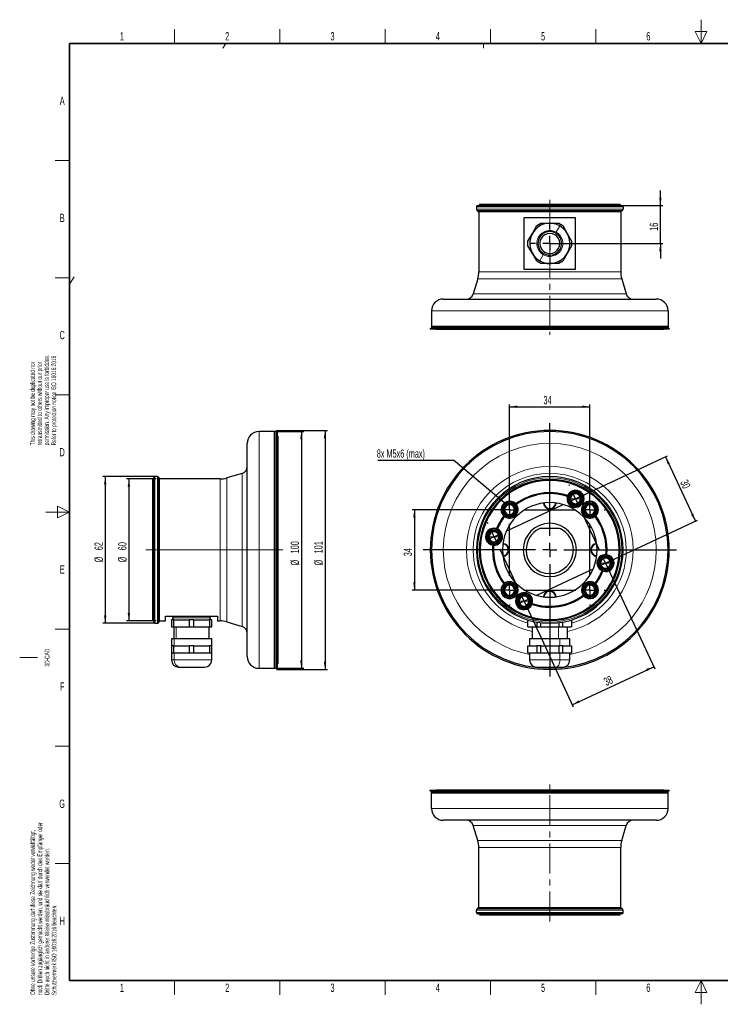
# Model space of a CAD drawing. Header units: millimetres. Extents: x 16 to 581, y 2 to 418.
# Tile 1 of 5: x 16 to 312, y 2 to 418. Entities that reach past the tile are written whole.
import ezdxf

# ---------------------------------------------------------------- set-up
doc = ezdxf.new("R2010")
doc.units = ezdxf.units.MM
doc.linetypes.add('CENTERX2', pattern=[20.32, 12.7, -2.54, 2.54, -2.54])
doc.layers.add('SLD-0', color=7, linetype='Continuous')
doc.styles.add('SLDTEXTSTYLE0', font='TXT', dxfattribs={"width": 0.605})
doc.dimstyles.new('SLDDIMSTYLE0', dxfattribs={"dimtxt": 3.5, "dimasz": 3.302, "dimexe": 0, "dimexo": 0.0625, "dimgap": 0.875, "dimtad": 1, "dimrnd": 1e-09, "dimzin": 12, "dimdsep": 46, "dimtxsty": 'SLDTEXTSTYLE0', "dimsah": 1, "dimcen": 0.09, "dimadec": 0, "dimazin": 3, "dimtfac": 1, "dimtofl": 0, "dimtmove": 0, "dimatfit": 3, "dimfxl": 1, "dimfrac": 2, "dimtolj": 1, "dimtzin": 12, "dimarcsym": 0})
doc.dimstyles.new('SLDDIMSTYLE1', dxfattribs={"dimtxt": 0.18, "dimasz": 3.302, "dimexe": 0, "dimexo": 0.0625, "dimgap": 0, "dimtad": 0, "dimtih": 1, "dimtoh": 1, "dimdec": 0, "dimrnd": 1e-09, "dimzin": 0, "dimdsep": 46, "dimtxsty": 'Standard', "dimsah": 1, "dimcen": 0.09, "dimadec": 0, "dimazin": 0, "dimtfac": 3.302, "dimtdec": 0, "dimtofl": 0, "dimtmove": 0, "dimatfit": 3, "dimfxl": 1, "dimfrac": 2, "dimtolj": 1, "dimtzin": 0, "dimarcsym": 0})
doc.dimstyles.new('SLDDIMSTYLE2', dxfattribs={"dimtxt": 3.5, "dimasz": 3.302, "dimexe": 0, "dimexo": 0.0625, "dimgap": 0.875, "dimtad": 1, "dimrnd": 1e-09, "dimzin": 12, "dimdsep": 46, "dimtxsty": 'SLDTEXTSTYLE0', "dimsah": 1, "dimcen": 0.09, "dimadec": 0, "dimazin": 3, "dimtfac": 1, "dimtmove": 0, "dimatfit": 0, "dimfxl": 1, "dimfrac": 2, "dimtolj": 1, "dimtzin": 12, "dimarcsym": 0})

# ---------------------------------------------------------------- blocks, each defined once
blk = doc.blocks.new('_D')
at = {"layer": 'SLD-0', "color": 7}
for p, q in [((223.06, 210.98), (223.06, 255.48)), ((223.06, 254.48), (257.06, 254.48)), ((257.06, 210.98), (257.06, 255.48))]:
    blk.add_line(p, q, dxfattribs=at)
for points in [[(223.06, 254.48), (226.36, 253.97), (226.36, 254.98)], [(257.06, 254.48), (253.76, 254.98), (253.76, 253.97)]]:
    blk.add_solid(points, dxfattribs=at)
at = {"layer": 'SLD-0', "color": 7, "insert": (237.39, 258.99), "char_height": 3.5, "attachment_point": 1, "style": 'SLDTEXTSTYLE0'}
blk.add_mtext('34', dxfattribs=at)
blk = doc.blocks.new('_D_1')
at = {"layer": 'SLD-0', "color": 7}
for p, q in [((250.94, 215.6), (289.87, 233.75)), ((288.96, 233.33), (301.64, 206.14)), ((263.62, 188.41), (302.55, 206.56))]:
    blk.add_line(p, q, dxfattribs=at)
for points in [[(288.96, 233.33), (289.9, 230.12), (290.82, 230.55)], [(301.64, 206.14), (300.7, 209.35), (299.78, 208.92)]]:
    blk.add_solid(points, dxfattribs=at)
at = {"layer": 'SLD-0', "color": 7, "insert": (298.26, 224.06), "char_height": 3.5, "attachment_point": 1, "rotation": 295, "style": 'SLDTEXTSTYLE0'}
blk.add_mtext('30', dxfattribs=at)
blk = doc.blocks.new('_D_2')
at = {"layer": 'SLD-0', "color": 7}
for p, q in [((263.62, 188.41), (284.45, 143.74)), ((229.18, 172.35), (250.01, 127.68)), ((249.59, 128.59), (284.03, 144.65))]:
    blk.add_line(p, q, dxfattribs=at)
for points in [[(284.03, 144.65), (280.82, 143.71), (281.25, 142.79)], [(249.59, 128.59), (252.79, 129.52), (252.37, 130.45)]]:
    blk.add_solid(points, dxfattribs=at)
at = {"layer": 'SLD-0', "color": 7, "insert": (262.48, 139.58), "char_height": 3.5, "attachment_point": 1, "rotation": 25, "style": 'SLDTEXTSTYLE0'}
blk.add_mtext('38', dxfattribs=at)
blk = doc.blocks.new('_D_3')
at = {"layer": 'SLD-0', "color": 7}
for p, q in [((223.06, 210.98), (181.84, 210.98)), ((182.84, 210.98), (182.84, 176.98)), ((223.06, 176.98), (181.84, 176.98))]:
    blk.add_line(p, q, dxfattribs=at)
for points in [[(182.84, 210.98), (182.33, 207.67), (183.35, 207.67)], [(182.84, 176.98), (183.35, 180.28), (182.33, 180.28)]]:
    blk.add_solid(points, dxfattribs=at)
at = {"layer": 'SLD-0', "color": 7, "insert": (178.33, 191.3), "char_height": 3.5, "attachment_point": 1, "rotation": 90, "style": 'SLDTEXTSTYLE0'}
blk.add_mtext('34', dxfattribs=at)
blk = doc.blocks.new('SW_NOTE_0')
at = {"layer": 'SLD-0', "color": 0}
blk.add_line((-31.91, 0), (0, 0), dxfattribs=at)
at = {"layer": 'SLD-0', "color": 0, "insert": (-32.38, 4.54), "char_height": 3.5, "attachment_point": 1, "style": 'SLDTEXTSTYLE0'}
blk.add_mtext('8x M5x6 (max)', dxfattribs=at)
blk = doc.blocks.new('SW_CENTERMARKSYMBOL_0')
at = {"layer": 'SLD-0', "color": 0}
for p, q in [((31.9, 21.5), (31.72, 21.89)), ((34.44, 16.06), (33.17, 18.78)), ((34.44, 16.06), (37.16, 17.33)), ((39.88, 18.6), (40.27, 18.78)), ((5.44, 2.54), (29, 13.52)), ((34.44, 16.06), (31.72, 14.79)), ((34.44, 16.06), (35.71, 13.34)), ((44.58, -5.69), (36.98, 10.62)), ((-2.54, 5.44), (-2.79, 5.98)), ((0, 0), (-2.72, -1.27)), ((0, 0), (-1.27, 2.72)), ((0, 0), (2.72, 1.27)), ((0, 0), (1.27, -2.72)), ((-5.44, -2.54), (-5.98, -2.79)), ((10.14, -21.75), (2.54, -5.44)), ((47.12, -11.13), (44.4, -12.4)), ((47.12, -11.13), (45.85, -8.41)), ((47.12, -11.13), (49.84, -9.86)), ((47.12, -11.13), (48.39, -13.85)), ((52.56, -8.59), (53.1, -8.34)), ((18.12, -24.65), (41.68, -13.67)), ((49.65, -16.57), (49.91, -17.11)), ((12.68, -27.19), (11.41, -24.47)), ((12.68, -27.19), (9.96, -28.46)), ((12.68, -27.19), (15.4, -25.92)), ((12.68, -27.19), (13.95, -29.91)), ((7.24, -29.72), (6.7, -29.98)), ((15.21, -32.63), (15.47, -33.17))]:
    blk.add_line(p, q, dxfattribs=at)
blk = doc.blocks.new('SW_CENTERMARKSYMBOL_1')
at = {"layer": 'SLD-0', "color": 0}
for p, q in [((0, 6), (0, 6.43)), ((34, 6), (34, 6.43)), ((-6, 0), (-6.43, 0)), ((0, 0), (-3, 0)), ((0, 0), (0, 3)), ((0, 0), (0, -3)), ((0, 0), (3, 0)), ((6, 0), (28, 0)), ((34, 0), (31, 0)), ((34, 0), (34, 3)), ((34, 0), (34, -3)), ((34, 0), (37, 0)), ((40, 0), (40.43, 0)), ((0, -28), (0, -6)), ((34, -28), (34, -6)), ((0, -34), (0, -31)), ((34, -34), (34, -31)), ((-6, -34), (-6.43, -34)), ((0, -34), (-3, -34)), ((0, -34), (0, -37)), ((0, -34), (3, -34)), ((6, -34), (28, -34)), ((34, -34), (31, -34)), ((34, -34), (34, -37)), ((34, -34), (37, -34)), ((40, -34), (40.43, -34)), ((0, -40), (0, -40.43)), ((34, -40), (34, -40.43))]:
    blk.add_line(p, q, dxfattribs=at)
blk = doc.blocks.new('SW_CENTERMARKSYMBOL_2')
at = {"layer": 'SLD-0', "color": 0}
for p, q in [((0, 6), (0, 53.5)), ((-6, 0), (-53.5, 0)), ((0, 0), (-3, 0)), ((0, 0), (0, 3)), ((0, 0), (0, -3)), ((0, 0), (3, 0)), ((6, 0), (53.5, 0)), ((0, -6), (0, -53.5))]:
    blk.add_line(p, q, dxfattribs=at)
blk = doc.blocks.new('_D_4')
at = {"layer": 'SLD-0', "color": 7}
for p, q in [((73.66, 223.98), (61.16, 223.98)), ((62.16, 223.98), (62.16, 163.98)), ((73.66, 163.98), (61.16, 163.98))]:
    blk.add_line(p, q, dxfattribs=at)
for points in [[(62.16, 223.98), (61.65, 220.67), (62.66, 220.67)], [(62.16, 163.98), (62.66, 167.28), (61.65, 167.28)]]:
    blk.add_solid(points, dxfattribs=at)
at = {"layer": 'SLD-0', "color": 7, "char_height": 3.5, "attachment_point": 1, "rotation": 90, "style": 'SLDTEXTSTYLE0'}
for s, insert in [('60', (57.64, 193.85)), ('%%c', (57.65, 188.75))]:
    blk.add_mtext(s, dxfattribs=dict(at, insert=insert))
blk = doc.blocks.new('_D_5')
at = {"layer": 'SLD-0', "color": 7}
for p, q in [((73.16, 224.98), (51.16, 224.98)), ((52.16, 224.98), (52.16, 162.98)), ((73.16, 162.98), (51.16, 162.98))]:
    blk.add_line(p, q, dxfattribs=at)
for points in [[(52.16, 224.98), (51.65, 221.67), (52.66, 221.67)], [(52.16, 162.98), (52.66, 166.28), (51.65, 166.28)]]:
    blk.add_solid(points, dxfattribs=at)
at = {"layer": 'SLD-0', "color": 7, "char_height": 3.5, "attachment_point": 1, "rotation": 90, "style": 'SLDTEXTSTYLE0'}
for s, insert in [('62', (47.64, 193.85)), ('%%c', (47.65, 188.75))]:
    blk.add_mtext(s, dxfattribs=dict(at, insert=insert))
blk = doc.blocks.new('_D_6')
at = {"layer": 'SLD-0', "color": 7}
for p, q in [((124.26, 243.98), (136.06, 243.98)), ((135.06, 243.98), (135.06, 143.98)), ((124.26, 143.98), (136.06, 143.98))]:
    blk.add_line(p, q, dxfattribs=at)
for points in [[(135.06, 243.98), (134.55, 240.67), (135.56, 240.67)], [(135.06, 143.98), (135.56, 147.28), (134.55, 147.28)]]:
    blk.add_solid(points, dxfattribs=at)
at = {"layer": 'SLD-0', "color": 7, "char_height": 3.5, "attachment_point": 1, "rotation": 90, "style": 'SLDTEXTSTYLE0'}
for s, insert in [('100', (130.54, 192.52)), ('%%c', (130.55, 187.41))]:
    blk.add_mtext(s, dxfattribs=dict(at, insert=insert))
blk = doc.blocks.new('_D_7')
at = {"layer": 'SLD-0', "color": 7}
for p, q in [((124.86, 244.48), (146.06, 244.48)), ((145.06, 244.48), (145.06, 143.48)), ((124.86, 143.48), (146.06, 143.48))]:
    blk.add_line(p, q, dxfattribs=at)
for points in [[(145.06, 244.48), (144.55, 241.17), (145.56, 241.17)], [(145.06, 143.48), (145.56, 146.78), (144.55, 146.78)]]:
    blk.add_solid(points, dxfattribs=at)
at = {"layer": 'SLD-0', "color": 7, "char_height": 3.5, "attachment_point": 1, "rotation": 90, "style": 'SLDTEXTSTYLE0'}
for s, insert in [('101', (140.54, 192.52)), ('%%c', (140.55, 187.41))]:
    blk.add_mtext(s, dxfattribs=dict(at, insert=insert))
blk = doc.blocks.new('_D_8')
at = {"layer": 'SLD-0', "color": 7}
for p, q in [((286.82, 339.48), (286.82, 345.83)), ((270.56, 339.48), (287.82, 339.48)), ((286.82, 323.48), (286.82, 339.48)), ((240.06, 323.48), (287.82, 323.48)), ((286.82, 323.48), (286.82, 317.13))]:
    blk.add_line(p, q, dxfattribs=at)
for points in [[(286.82, 339.48), (287.33, 342.78), (286.31, 342.78)], [(286.82, 323.48), (286.31, 320.18), (287.33, 320.18)]]:
    blk.add_solid(points, dxfattribs=at)
at = {"layer": 'SLD-0', "color": 7, "insert": (282.31, 328.8), "char_height": 3.5, "attachment_point": 1, "rotation": 90, "style": 'SLDTEXTSTYLE0'}
blk.add_mtext('16', dxfattribs=at)
blk = doc.blocks.new('SW_CENTERMARKSYMBOL_3')
at = {"layer": 'SLD-0', "color": 0}
for p, q in [((0, 6), (0, 8)), ((-6, 0), (-8, 0)), ((0, 0), (-3, 0)), ((0, 0), (0, 3)), ((0, 0), (0, -3)), ((0, 0), (3, 0)), ((6, 0), (8, 0)), ((0, -6), (0, -8))]:
    blk.add_line(p, q, dxfattribs=at)

msp = doc.modelspace()

# ---------------------------------------------------------------- linework, layer by layer
at = {"color": 7, "linetype": 'Continuous', "lineweight": 18}
for p, q in [((304, 418), (304, 408)), ((81.5, 408), (81.5, 414)), ((126, 408), (126, 414)), ((170.5, 408), (170.5, 414)), ((215, 408), (215, 414)), ((259.5, 408), (259.5, 414)), ((306.5, 413), (301.5, 413)), ((301.5, 413), (304, 408)), ((304, 408), (306.5, 413)), ((101.829, 406), (103.129, 408)), ((212.028, 406), (212.028, 408)), ((37, 358.5), (31, 358.5)), ((271.062, 338.977), (209.062, 338.977)), ((209.062, 337.914), (271.062, 337.914)), ((270.737, 337.446), (209.387, 337.446)), ((242.812, 328.24), (244.312, 330.839)), ((237.312, 318.714), (235.812, 316.116)), ((37, 309), (31, 309)), ((39, 309.319), (37, 306.241)), ((270.483, 308.572), (209.64, 308.572)), ((210.062, 311.445), (270.062, 311.445)), ((207.703, 302.115), (272.42, 302.115)), ((290.062, 294.977), (190.062, 294.977)), ((37, 259.5), (31, 259.5)), ((117.157, 243.976), (117.157, 193.976)), ((73.157, 224.976), (73.157, 193.976)), ((74.22, 193.976), (74.22, 224.976)), ((74.688, 224.651), (74.688, 193.976)), ((110.019, 193.976), (110.019, 226.334)), ((100.689, 193.976), (100.689, 223.976)), ((103.563, 224.397), (103.563, 193.976)), ((251.592, 218.323), (251.631, 218.485)), ((37, 210), (32, 212.5)), ((32, 212.5), (32, 207.5)), ((250.942, 215.6), (248.842, 215.6)), ((250.146, 212.26), (250.107, 212.098)), ((250.293, 212.876), (250.254, 212.714)), ((250.942, 215.6), (253.042, 215.6)), ((257.062, 214.409), (257.062, 214.576)), ((257.062, 213.776), (257.062, 213.942)), ((27, 210), (37, 210)), ((32, 207.5), (37, 210)), ((219.628, 210.976), (219.462, 210.976)), ((220.262, 210.976), (220.095, 210.976)), ((223.062, 210.976), (220.962, 210.976)), ((223.062, 210.976), (225.162, 210.976)), ((225.862, 210.976), (226.028, 210.976)), ((257.062, 210.976), (254.962, 210.976)), ((257.062, 210.976), (259.162, 210.976)), ((257.062, 208.176), (257.062, 208.009)), ((213.703, 199.54), (213.536, 199.54)), ((216.503, 199.54), (214.403, 199.54)), ((216.503, 199.54), (218.603, 199.54)), ((219.303, 199.54), (219.469, 199.54)), ((219.936, 199.54), (220.103, 199.54)), ((72.157, 193.976), (72.657, 193.976)), ((73.157, 193.976), (72.657, 193.976)), ((73.157, 193.976), (73.157, 162.976)), ((73.157, 193.976), (74.22, 193.976)), ((74.688, 193.976), (74.22, 193.976)), ((74.22, 162.976), (74.22, 193.976)), ((74.688, 193.976), (74.688, 163.301)), ((74.688, 193.976), (75.157, 193.976)), ((75.157, 193.976), (100.689, 193.976)), ((100.689, 193.976), (103.563, 193.976)), ((100.689, 163.976), (100.689, 193.976)), ((103.563, 193.976), (103.563, 163.554)), ((103.563, 193.976), (110.019, 193.976)), ((110.019, 193.976), (112.157, 193.976)), ((110.019, 161.617), (110.019, 193.976)), ((117.157, 193.976), (112.157, 193.976)), ((117.157, 193.976), (123.657, 193.976)), ((117.157, 193.976), (117.157, 143.976)), ((123.657, 193.976), (124.257, 193.976)), ((124.657, 193.976), (124.257, 193.976)), ((124.657, 193.976), (124.857, 193.976)), ((125.057, 193.976), (124.857, 193.976)), ((189.562, 193.976), (190.062, 193.976)), ((190.062, 193.976), (195.062, 193.976)), ((207.703, 193.976), (204.83, 193.976)), ((209.062, 193.976), (207.703, 193.976)), ((209.062, 193.976), (209.562, 193.976)), ((210.362, 193.976), (210.262, 193.976)), ((210.662, 193.976), (210.562, 193.976)), ((215.962, 193.976), (215.862, 193.976)), ((263.862, 193.976), (263.962, 193.976)), ((269.462, 193.976), (269.562, 193.976)), ((269.762, 193.976), (269.862, 193.976)), ((271.062, 193.976), (270.562, 193.976)), ((271.062, 193.976), (272.42, 193.976)), ((272.42, 193.976), (275.294, 193.976)), ((290.062, 193.976), (285.062, 193.976)), ((290.562, 193.976), (290.062, 193.976)), ((260.187, 188.411), (260.021, 188.411)), ((260.821, 188.411), (260.654, 188.411)), ((263.621, 188.411), (261.521, 188.411)), ((263.621, 188.411), (265.721, 188.411)), ((266.421, 188.411), (266.587, 188.411)), ((223.062, 179.776), (223.062, 179.942)), ((223.062, 176.976), (220.962, 176.976)), ((223.062, 176.976), (225.162, 176.976)), ((229.831, 175.075), (229.869, 175.237)), ((229.978, 175.691), (230.016, 175.853)), ((254.262, 176.976), (254.095, 176.976)), ((257.062, 176.976), (254.962, 176.976)), ((257.062, 176.976), (259.162, 176.976)), ((259.862, 176.976), (260.028, 176.976)), ((260.495, 176.976), (260.662, 176.976)), ((223.062, 174.176), (223.062, 174.009)), ((223.062, 173.542), (223.062, 173.376)), ((229.181, 172.351), (227.081, 172.351)), ((229.181, 172.351), (231.281, 172.351)), ((228.531, 169.628), (228.492, 169.466)), ((96.657, 165.226), (80.657, 165.226)), ((82.075, 165.889), (82.075, 165.976)), ((82.075, 164.476), (82.075, 164.562)), ((37, 160.5), (31, 160.5)), ((82.162, 161.476), (82.162, 156.476)), ((243.812, 161.476), (243.812, 156.476)), ((81.296, 153.476), (81.296, 156.476)), ((244.312, 153.476), (244.312, 156.476)), ((81.296, 150.476), (81.296, 147.476)), ((244.312, 150.476), (244.312, 147.476)), ((16, 148.5), (23.5, 148.5)), ((81.296, 147.476), (80.157, 147.476)), ((97.157, 147.476), (81.296, 147.476)), ((244.312, 147.476), (231.562, 147.476)), ((248.562, 147.476), (244.312, 147.476)), ((37, 111), (31, 111)), ((190.062, 84.749), (290.062, 84.749)), ((272.42, 77.611), (207.703, 77.611)), ((209.64, 71.155), (270.483, 71.155)), ((270.062, 68.282), (210.062, 68.282)), ((37, 61.5), (31, 61.5)), ((271.062, 41.813), (209.062, 41.813)), ((209.387, 42.281), (270.737, 42.281)), ((209.062, 40.749), (271.062, 40.749)), ((81.5, 6), (81.5, 12)), ((126, 6), (126, 12)), ((170.5, 6), (170.5, 12)), ((215, 6), (215, 12)), ((259.5, 6), (259.5, 12)), ((304, 12), (301.5, 7)), ((304, 2), (304, 12)), ((306.5, 7), (304, 12)), ((301.5, 7), (306.5, 7))]:
    msp.add_line(p, q, dxfattribs=at)
at = {"color": 7, "linetype": 'Continuous', "lineweight": 35}
for p, q in [((37, 408), (571, 408)), ((37, 408), (37, 12)), ((37, 12), (571, 12))]:
    msp.add_line(p, q, dxfattribs=at)
at = {"color": 7, "linetype": 'Continuous', "lineweight": 25}
for p, q in [((209.062, 338.977), (209.062, 337.914)), ((209.562, 339.477), (270.562, 339.477)), ((209.712, 336.977), (270.412, 336.977)), ((210.062, 336.977), (210.062, 311.445)), ((210.362, 339.977), (210.262, 339.477)), ((269.762, 339.977), (210.362, 339.977)), ((269.762, 339.977), (269.862, 339.477)), ((270.062, 336.977), (270.062, 311.445)), ((271.062, 338.977), (271.062, 337.914)), ((229.291, 312.477), (229.291, 334.477)), ((229.291, 334.477), (250.832, 334.477)), ((250.832, 334.477), (250.832, 312.477)), ((232.7, 327.727), (234.589, 330.999)), ((234.589, 330.999), (236.284, 331.977)), ((236.284, 331.977), (240.062, 331.977)), ((240.062, 331.977), (243.839, 331.977)), ((243.839, 331.977), (245.534, 330.999)), ((245.534, 330.999), (247.423, 327.727)), ((230.812, 324.456), (232.7, 327.727)), ((247.423, 327.727), (249.312, 324.456)), ((230.812, 322.499), (230.812, 324.456)), ((232.7, 319.227), (230.812, 322.499)), ((249.312, 322.499), (247.423, 319.227)), ((249.312, 324.456), (249.312, 322.499)), ((234.589, 315.956), (232.7, 319.227)), ((247.423, 319.227), (245.534, 315.956)), ((250.832, 312.477), (229.291, 312.477)), ((236.284, 314.977), (234.589, 315.956)), ((240.062, 314.977), (236.284, 314.977)), ((243.839, 314.977), (240.062, 314.977)), ((245.534, 315.956), (243.839, 314.977)), ((209.64, 308.572), (207.703, 302.115)), ((270.483, 308.572), (272.42, 302.115)), ((195.062, 299.977), (285.062, 299.977)), ((190.062, 294.977), (190.062, 288.477)), ((290.062, 294.977), (290.062, 288.477)), ((290.562, 287.477), (189.562, 287.477)), ((189.562, 287.477), (189.562, 287.277)), ((290.562, 287.277), (189.562, 287.277)), ((190.062, 288.477), (190.062, 287.877)), ((190.062, 288.477), (290.062, 288.477)), ((290.062, 287.877), (190.062, 287.877)), ((192.012, 287.077), (191.862, 287.277)), ((288.112, 287.077), (192.012, 287.077)), ((288.112, 287.077), (288.262, 287.277)), ((290.062, 288.477), (290.062, 287.877)), ((290.562, 287.477), (290.562, 287.277)), ((123.657, 243.976), (117.157, 243.976)), ((124.257, 243.976), (123.657, 243.976)), ((123.657, 193.976), (123.657, 243.976)), ((124.257, 243.976), (124.257, 193.976)), ((124.857, 244.476), (124.657, 244.476)), ((124.657, 244.476), (124.657, 193.976)), ((124.657, 193.976), (124.657, 244.465)), ((124.857, 244.476), (124.857, 193.976)), ((125.057, 242.026), (124.857, 242.176)), ((125.057, 242.026), (125.057, 193.976)), ((112.157, 193.976), (112.157, 238.976)), ((74.22, 224.976), (73.157, 224.976)), ((110.019, 226.334), (103.563, 224.397)), ((72.657, 223.776), (72.157, 223.676)), ((72.157, 223.676), (72.157, 193.976)), ((72.657, 193.976), (72.657, 224.476)), ((75.157, 193.976), (75.157, 224.326)), ((100.689, 223.976), (75.157, 223.976)), ((244.233, 202.976), (235.89, 202.976)), ((72.157, 193.976), (72.157, 164.276)), ((72.657, 163.476), (72.657, 193.976)), ((75.157, 163.626), (75.157, 193.976)), ((112.157, 148.976), (112.157, 193.976)), ((123.657, 143.976), (123.657, 193.976)), ((124.257, 193.976), (124.257, 143.976)), ((124.657, 143.486), (124.657, 193.976)), ((124.657, 193.976), (124.657, 143.476)), ((124.857, 193.976), (124.857, 143.476)), ((125.057, 193.976), (125.057, 145.926)), ((72.157, 164.276), (72.657, 164.176)), ((73.157, 162.976), (74.22, 162.976)), ((75.157, 163.976), (77.657, 163.976)), ((77.657, 165.976), (99.657, 165.976)), ((77.657, 163.976), (77.657, 165.976)), ((80.157, 164.476), (80.157, 161.476)), ((81.135, 164.476), (80.157, 164.476)), ((81.057, 165.976), (81.057, 165.889)), ((81.057, 164.562), (81.057, 164.476)), ((81.135, 161.476), (81.135, 164.476)), ((81.135, 164.476), (87.678, 164.476)), ((87.678, 164.476), (87.678, 161.476)), ((89.635, 164.476), (87.678, 164.476)), ((89.635, 161.476), (89.635, 164.476)), ((89.635, 164.476), (96.178, 164.476)), ((96.178, 164.476), (96.178, 161.476)), ((97.157, 164.476), (96.178, 164.476)), ((96.257, 165.889), (96.257, 165.976)), ((96.257, 164.476), (96.257, 164.562)), ((97.157, 161.476), (97.157, 164.476)), ((99.657, 165.976), (99.657, 163.976)), ((99.657, 163.976), (100.689, 163.976)), ((103.563, 163.554), (110.019, 161.617)), ((230.812, 161.476), (230.812, 164.388)), ((234.589, 163.462), (234.589, 161.476)), ((236.284, 161.476), (236.284, 163.207)), ((243.839, 163.207), (243.839, 161.476)), ((245.534, 161.476), (245.534, 163.462)), ((249.312, 164.388), (249.312, 161.476)), ((80.157, 161.476), (81.135, 161.476)), ((81.135, 161.476), (87.678, 161.476)), ((81.157, 161.476), (81.157, 156.476)), ((87.678, 161.476), (89.635, 161.476)), ((89.635, 161.476), (96.178, 161.476)), ((96.157, 156.476), (96.157, 161.476)), ((96.178, 161.476), (97.157, 161.476)), ((230.812, 161.476), (234.589, 161.476)), ((232.562, 161.476), (232.562, 156.476)), ((234.589, 161.476), (236.284, 161.476)), ((236.284, 161.476), (243.839, 161.476)), ((243.839, 161.476), (245.534, 161.476)), ((245.534, 161.476), (249.312, 161.476)), ((247.562, 156.476), (247.562, 161.476)), ((80.157, 156.476), (80.157, 153.476)), ((81.296, 156.476), (80.157, 156.476)), ((97.157, 156.476), (81.296, 156.476)), ((97.157, 153.476), (97.157, 156.476)), ((231.562, 156.476), (231.562, 153.476)), ((244.312, 156.476), (231.562, 156.476)), ((248.562, 156.476), (244.312, 156.476)), ((248.562, 153.476), (248.562, 156.476)), ((80.157, 153.476), (80.157, 150.476)), ((81.135, 153.476), (80.157, 153.476)), ((80.157, 150.476), (80.157, 147.476)), ((80.157, 150.476), (81.135, 150.476)), ((81.135, 150.476), (81.135, 153.476)), ((81.135, 153.476), (84.407, 153.476)), ((81.135, 150.476), (84.407, 150.476)), ((84.407, 153.476), (87.678, 153.476)), ((84.407, 150.476), (87.678, 150.476)), ((87.678, 153.476), (87.678, 150.476)), ((89.635, 153.476), (87.678, 153.476)), ((87.678, 150.476), (89.635, 150.476)), ((89.635, 150.476), (89.635, 153.476)), ((89.635, 153.476), (92.907, 153.476)), ((89.635, 150.476), (92.907, 150.476)), ((92.907, 153.476), (96.178, 153.476)), ((92.907, 150.476), (96.178, 150.476)), ((96.178, 153.476), (96.178, 150.476)), ((97.157, 153.476), (96.178, 153.476)), ((96.178, 150.476), (97.157, 150.476)), ((97.157, 150.476), (97.157, 153.476)), ((97.157, 147.476), (97.157, 150.476)), ((230.812, 153.476), (232.7, 153.476)), ((230.812, 150.476), (230.812, 153.476)), ((230.812, 150.476), (232.7, 150.476)), ((231.562, 150.476), (231.562, 147.476)), ((232.7, 153.476), (234.589, 153.476)), ((232.7, 150.476), (234.589, 150.476)), ((234.589, 153.476), (234.589, 150.476)), ((236.284, 153.476), (234.589, 153.476)), ((234.589, 150.476), (236.284, 150.476)), ((236.284, 150.476), (236.284, 153.476)), ((236.284, 153.476), (240.062, 153.476)), ((236.284, 150.476), (240.062, 150.476)), ((240.062, 153.476), (243.839, 153.476)), ((240.062, 150.476), (243.839, 150.476)), ((243.839, 153.476), (243.839, 150.476)), ((245.534, 153.476), (243.839, 153.476)), ((243.839, 150.476), (245.534, 150.476)), ((245.534, 150.476), (245.534, 153.476)), ((245.534, 153.476), (247.423, 153.476)), ((245.534, 150.476), (247.423, 150.476)), ((247.423, 153.476), (249.312, 153.476)), ((247.423, 150.476), (249.312, 150.476)), ((248.562, 147.476), (248.562, 150.476)), ((249.312, 153.476), (249.312, 150.476)), ((124.857, 145.776), (125.057, 145.926)), ((83.157, 144.476), (83.894, 144.476)), ((83.894, 144.476), (94.157, 144.476)), ((117.157, 143.976), (123.657, 143.976)), ((123.657, 143.976), (124.257, 143.976)), ((124.657, 143.476), (124.857, 143.476)), ((234.562, 144.476), (242.812, 144.476)), ((242.812, 144.476), (245.562, 144.476)), ((189.562, 92.249), (189.562, 92.449)), ((189.562, 92.449), (290.562, 92.449)), ((189.562, 92.249), (290.562, 92.249)), ((190.062, 91.849), (290.062, 91.849)), ((190.062, 91.249), (190.062, 91.849)), ((192.012, 92.649), (191.862, 92.449)), ((192.012, 92.649), (288.112, 92.649)), ((288.112, 92.649), (288.262, 92.449)), ((290.062, 91.249), (290.062, 91.849)), ((290.562, 92.249), (290.562, 92.449)), ((290.062, 91.249), (190.062, 91.249)), ((190.062, 84.749), (190.062, 91.249)), ((290.062, 84.749), (290.062, 91.249)), ((285.062, 79.749), (195.062, 79.749)), ((209.64, 71.155), (207.703, 77.611)), ((270.483, 71.155), (272.42, 77.611)), ((210.062, 42.749), (210.062, 68.282)), ((270.062, 42.749), (270.062, 68.282)), ((209.062, 40.749), (209.062, 41.813)), ((270.412, 42.749), (209.712, 42.749)), ((271.062, 40.749), (271.062, 41.813)), ((270.562, 40.249), (209.562, 40.249)), ((210.362, 39.749), (210.262, 40.249)), ((210.362, 39.749), (269.762, 39.749)), ((269.762, 39.749), (269.862, 40.249))]:
    msp.add_line(p, q, dxfattribs=at)
at = {"color": 7, "linetype": 'Continuous', "lineweight": 18, "flags": 128}
msp.add_lwpolyline([(242.812, 144.476), (243.104, 144.533), (243.386, 144.704), (243.645, 144.981), (243.872, 145.354), (244.059, 145.809), (244.197, 146.327), (244.283, 146.89), (244.312, 147.476)], dxfattribs=at)
at = {"color": 7, "linetype": 'Continuous', "lineweight": 25}
for centre, radius, start, end in [((209.562, 338.977), 0.5, 90, 180), ((209.562, 337.914), 0.5, 180, 249.51268), ((209.212, 336.977), 0.5, 0, 69.51268), ((270.912, 336.977), 0.5, 110.48732, 180), ((270.562, 338.977), 0.5, 0, 90), ((270.562, 337.914), 0.5, 290.48732, 0), ((240.062, 323.477), 8.5, 60, 240), ((240.062, 323.477), 8.5, 240, 60), ((240.062, 323.477), 5, 150, 330), ((240.062, 323.477), 5, 330, 150), ((240.062, 323.477), 4.25, 150, 330), ((240.062, 323.477), 4.25, 330, 150), ((200.062, 311.445), 10, 343.30076, 0), ((280.062, 311.445), 10, 180, 196.69924), ((195.062, 294.977), 5, 90, 180), ((204.83, 302.977), 3, 270, 343.30076), ((275.294, 302.977), 3, 196.69924, 270), ((285.062, 294.977), 5, 0, 90), ((189.572, 287.977), 0.5, 268.84469, 348.47493), ((290.552, 287.977), 0.5, 191.52507, 271.15531), ((117.157, 238.976), 5, 90, 180), ((124.157, 244.465), 0.5, 281.52507, 358.84469), ((240.062, 193.976), 50.5, 0, 180), ((240.062, 193.976), 50, 0, 180), ((109.157, 229.208), 3, 286.69924, 0), ((73.157, 224.476), 0.5, 90, 180), ((74.22, 224.476), 0.5, 20.48732, 90), ((75.157, 224.826), 0.5, 200.48732, 270), ((240.062, 193.976), 31, 0, 180), ((100.689, 233.976), 10, 270, 286.69924), ((240.062, 193.976), 29.8, 0, 180), ((240.062, 193.976), 29.7, 0, 180), ((240.062, 193.976), 29.5, 0, 180), ((240.062, 193.976), 29.4, 0, 180), ((240.062, 193.976), 24.1, 71.43716, 126.82175), ((240.062, 193.976), 24.2, 71.81972, 126.44898), ((240.062, 193.976), 23.9, 71.44231, 126.79336), ((240.062, 193.976), 23.8, 71.83589, 126.38842), ((250.942, 215.6), 3.6, 164.0432, 256.58), ((250.942, 215.6), 3.433, 162.49039, 256.58), ((250.942, 215.6), 3.6, 328.90686, 157.67281), ((250.942, 215.6), 3.433, 327.42752, 159.15215), ((250.942, 215.6), 2.967, 76.58, 256.58), ((250.942, 215.6), 2.8, 76.58, 256.58), ((250.942, 215.6), 2.5, 0, 180), ((250.942, 215.6), 2.1, 0, 180), ((250.942, 215.6), 2.967, 256.58, 76.58), ((250.942, 215.6), 2.8, 256.58, 76.58), ((223.062, 210.976), 3.6, 43.23881, 180), ((223.062, 210.976), 3.433, 41.8825, 180), ((240.062, 193.976), 20, 0, 180), ((223.062, 210.976), 2.967, 0, 180), ((223.062, 210.976), 2.8, 0, 180), ((223.062, 210.976), 2.5, 0, 180), ((223.062, 210.976), 3.6, 233.14348, 36.85652), ((223.062, 210.976), 3.433, 231.46144, 38.53856), ((223.062, 210.976), 2.1, 0, 180), ((240.062, 213.976), 2.7, 183.87041, 356.12959), ((240.062, 213.976), 2.5, 183.58332, 356.41668), ((250.942, 215.6), 2.5, 180, 0), ((250.942, 215.6), 2.1, 180, 0), ((250.942, 215.6), 3.6, 256.58, 322.53647), ((250.942, 215.6), 3.433, 256.58, 324.08928), ((257.062, 210.976), 3.6, 143.14348, 306.85652), ((257.062, 210.976), 3.433, 141.46144, 308.53856), ((240.062, 193.976), 23.9, 53.20664, 55.13736), ((240.062, 193.976), 23.8, 53.61158, 54.74379), ((240.062, 193.976), 24.1, 53.17825, 55.14251), ((240.062, 193.976), 24.2, 53.55102, 54.75995), ((257.062, 210.976), 2.967, 90, 270), ((257.062, 210.976), 2.8, 90, 270), ((257.062, 210.976), 3.6, 90, 136.76119), ((257.062, 210.976), 3.433, 90, 138.1175), ((257.062, 210.976), 2.5, 0, 180), ((257.062, 210.976), 2.1, 0, 180), ((257.062, 210.976), 3.6, 313.23881, 90), ((257.062, 210.976), 3.433, 311.8825, 90), ((257.062, 210.976), 2.967, 270, 90), ((257.062, 210.976), 2.8, 270, 90), ((240.062, 193.976), 24.2, 143.55102, 158.17995), ((240.062, 193.976), 24.1, 143.17825, 158.56251), ((240.062, 193.976), 23.9, 143.20664, 158.55736), ((240.062, 193.976), 23.8, 143.61158, 158.16379), ((223.062, 210.976), 3.6, 180, 226.76119), ((223.062, 210.976), 3.433, 180, 228.1175), ((223.062, 210.976), 2.967, 180, 0), ((223.062, 210.976), 2.8, 180, 0), ((223.062, 210.976), 2.5, 180, 0), ((223.062, 210.976), 2.1, 180, 0), ((257.062, 210.976), 2.5, 180, 0), ((257.062, 210.976), 2.1, 180, 0), ((240.062, 193.976), 23.9, 0, 36.79336), ((240.062, 193.976), 23.8, 0, 36.38842), ((240.062, 193.976), 24.1, 354.85716, 36.82175), ((240.062, 193.976), 24.2, 355.23972, 36.44898), ((240.062, 193.976), 11.25, 0, 180), ((216.503, 199.54), 3.6, 72.32686, 261.09281), ((216.503, 199.54), 3.433, 70.84752, 262.57215), ((216.503, 199.54), 2.967, 0, 180), ((216.503, 199.54), 2.8, 0, 180), ((216.503, 199.54), 2.5, 0, 180), ((216.503, 199.54), 2.1, 0, 180), ((216.503, 199.54), 3.433, 0, 67.50928), ((216.503, 199.54), 3.6, 0, 65.95647), ((240.062, 193.976), 10, 116.96239, 180), ((235.89, 202.176), 0.8, 90, 116.96239), ((244.233, 202.176), 0.8, 63.03761, 90), ((240.062, 193.976), 10, 0, 63.03761), ((216.503, 199.54), 2.967, 180, 0), ((216.503, 199.54), 2.8, 180, 0), ((216.503, 199.54), 2.5, 180, 0), ((216.503, 199.54), 2.1, 180, 0), ((240.062, 193.976), 24.2, 175.23972, 180), ((240.062, 193.976), 24.1, 174.85716, 180), ((240.062, 193.976), 23.9, 174.86231, 216.79336), ((216.503, 199.54), 3.433, 265.91039, 0), ((240.062, 193.976), 23.8, 175.25589, 216.38842), ((216.503, 199.54), 3.6, 267.4632, 0), ((220.062, 193.976), 2.5, 0, 86.41668), ((220.062, 193.976), 2.7, 0, 86.12959), ((260.062, 193.976), 2.7, 93.87041, 180), ((260.062, 193.976), 2.5, 93.58332, 180), ((240.062, 193.976), 50.5, 180, 0), ((240.062, 193.976), 50, 180, 0), ((240.062, 193.976), 31, 180, 0), ((240.062, 193.976), 29.8, 180, 0), ((240.062, 193.976), 29.7, 180, 0), ((240.062, 193.976), 29.5, 180, 0), ((240.062, 193.976), 29.4, 180, 0), ((240.062, 193.976), 24.2, 180, 216.44898), ((240.062, 193.976), 24.1, 180, 216.82175), ((240.062, 193.976), 20, 180, 0), ((220.062, 193.976), 2.5, 273.58332, 0), ((220.062, 193.976), 2.7, 273.87041, 0), ((240.062, 193.976), 11.25, 180, 0), ((240.062, 193.976), 10, 180, 0), ((260.062, 193.976), 2.7, 180, 266.12959), ((260.062, 193.976), 2.5, 180, 266.41668), ((263.621, 188.411), 3.6, 87.4632, 180), ((263.621, 188.411), 3.433, 85.91039, 180), ((263.621, 188.411), 2.967, 0, 180), ((263.621, 188.411), 3.433, 250.84752, 82.57215), ((263.621, 188.411), 3.6, 252.32686, 81.09281), ((240.062, 193.976), 23.8, 355.25589, 0), ((240.062, 193.976), 23.9, 354.86231, 0), ((263.621, 188.411), 3.6, 180, 245.95647), ((263.621, 188.411), 3.433, 180, 247.50928), ((263.621, 188.411), 2.967, 180, 0), ((263.621, 188.411), 2.8, 0, 180), ((263.621, 188.411), 2.8, 180, 0), ((263.621, 188.411), 2.5, 0, 180), ((263.621, 188.411), 2.5, 180, 0), ((263.621, 188.411), 2.1, 0, 180), ((263.621, 188.411), 2.1, 180, 0), ((240.062, 193.976), 23.9, 323.20664, 338.55736), ((240.062, 193.976), 23.8, 323.61158, 338.16379), ((240.062, 193.976), 24.1, 323.17825, 338.56251), ((240.062, 193.976), 24.2, 323.55102, 338.17995), ((223.062, 176.976), 3.6, 133.23881, 270), ((223.062, 176.976), 3.433, 131.8825, 270), ((223.062, 176.976), 2.967, 90, 270), ((223.062, 176.976), 2.8, 90, 270), ((223.062, 176.976), 2.5, 0, 180), ((223.062, 176.976), 3.6, 323.14348, 126.85652), ((223.062, 176.976), 3.433, 321.46144, 128.53856), ((223.062, 176.976), 2.1, 0, 180), ((223.062, 176.976), 2.967, 270, 90), ((223.062, 176.976), 2.8, 270, 90), ((257.062, 176.976), 3.6, 53.14348, 216.85652), ((257.062, 176.976), 3.433, 51.46144, 218.53856), ((257.062, 176.976), 2.967, 0, 180), ((257.062, 176.976), 2.8, 0, 180), ((257.062, 176.976), 2.5, 0, 180), ((257.062, 176.976), 2.1, 0, 180), ((257.062, 176.976), 3.433, 0, 48.1175), ((257.062, 176.976), 3.6, 0, 46.76119), ((223.062, 176.976), 2.5, 180, 0), ((223.062, 176.976), 2.1, 180, 0), ((240.062, 193.976), 23.9, 233.20664, 235.13736), ((240.062, 193.976), 23.8, 233.61158, 234.74379), ((229.181, 172.351), 2.967, 76.58, 256.58), ((229.181, 172.351), 3.6, 76.58, 142.53647), ((229.181, 172.351), 2.8, 76.58, 256.58), ((229.181, 172.351), 3.433, 76.58, 144.08928), ((229.181, 172.351), 2.5, 0, 180), ((229.181, 172.351), 2.967, 256.58, 76.58), ((229.181, 172.351), 2.8, 256.58, 76.58), ((229.181, 172.351), 3.433, 342.49039, 76.58), ((229.181, 172.351), 3.6, 344.0432, 76.58), ((240.062, 193.976), 23.9, 251.44231, 306.79336), ((240.062, 193.976), 23.8, 251.83589, 306.38842), ((240.062, 173.976), 2.7, 3.87041, 176.12959), ((240.062, 173.976), 2.5, 3.58332, 176.41668), ((257.062, 176.976), 2.967, 180, 0), ((257.062, 176.976), 2.8, 180, 0), ((257.062, 176.976), 3.6, 223.23881, 0), ((257.062, 176.976), 3.433, 221.8825, 0), ((257.062, 176.976), 2.5, 180, 0), ((257.062, 176.976), 2.1, 180, 0), ((223.062, 176.976), 3.433, 270, 318.1175), ((223.062, 176.976), 3.6, 270, 316.76119), ((229.181, 172.351), 3.6, 148.90686, 337.67281), ((240.062, 193.976), 24.1, 233.17825, 235.14251), ((240.062, 193.976), 24.2, 233.55102, 234.75995), ((229.181, 172.351), 3.433, 147.42752, 339.15215), ((229.181, 172.351), 2.5, 180, 0), ((229.181, 172.351), 2.1, 0, 180), ((229.181, 172.351), 2.1, 180, 0), ((240.062, 193.976), 24.1, 251.43716, 306.82175), ((240.062, 193.976), 24.2, 251.81972, 306.44898), ((73.157, 163.476), 0.5, 180, 270), ((74.22, 163.476), 0.5, 270, 339.51268), ((75.157, 163.126), 0.5, 90, 159.51268), ((81.407, 165.226), 0.75, 117.81814, 180), ((81.407, 165.226), 0.75, 180, 242.18186), ((95.907, 165.226), 0.75, 0, 62.18186), ((95.907, 165.226), 0.75, 297.81814, 0), ((100.689, 153.976), 10, 73.30076, 90), ((109.157, 158.743), 3, 0, 73.30076), ((83.157, 147.476), 3, 180, 270), ((94.157, 147.476), 3, 270, 0), ((117.157, 148.976), 5, 180, 270), ((234.562, 147.476), 3, 180, 270), ((245.562, 147.476), 3, 270, 0), ((124.157, 143.486), 0.5, 1.15531, 78.47493), ((189.572, 91.749), 0.5, 11.52507, 91.15531), ((290.552, 91.749), 0.5, 88.84469, 168.47493), ((195.062, 84.749), 5, 180, 270), ((285.062, 84.749), 5, 270, 0), ((204.83, 76.749), 3, 16.69924, 90), ((275.294, 76.749), 3, 90, 163.30076), ((200.062, 68.282), 10, 0, 16.69924), ((280.062, 68.282), 10, 163.30076, 180), ((209.562, 41.813), 0.5, 110.48732, 180), ((209.212, 42.749), 0.5, 290.48732, 0), ((270.912, 42.749), 0.5, 180, 249.51268), ((270.562, 41.813), 0.5, 0, 69.51268), ((209.562, 40.749), 0.5, 180, 270), ((270.562, 40.749), 0.5, 270, 0)]:
    msp.add_arc(centre, radius, start, end, dxfattribs=at)
at = {"color": 7, "linetype": 'Continuous', "lineweight": 18}
for centre, radius, start, end in [((240.062, 323.477), 5.5, 60, 240), ((240.062, 323.477), 5.5, 240, 60), ((240.062, 193.976), 45, 0, 180), ((240.062, 193.976), 35.232, 0, 180), ((240.062, 193.976), 32.359, 0, 180), ((240.062, 193.976), 30.5, 0, 180), ((240.062, 193.976), 45, 180, 259.11205), ((240.062, 193.976), 35.232, 180, 257.70916), ((240.062, 193.976), 32.359, 180, 253.3898), ((240.062, 193.976), 30.5, 180, 0), ((240.062, 193.976), 35.232, 282.29084, 0), ((240.062, 193.976), 45, 280.88795, 0), ((240.062, 193.976), 32.359, 286.6102, 0), ((84.11, 147.288), 2.821, 176.18874, 265.59805)]:
    msp.add_arc(centre, radius, start, end, dxfattribs=at)
at = {"color": 7, "linetype": 'Continuous', "lineweight": 25}
for points in [[(247.481, 216.59), (247.543, 216.604), (247.605, 216.619), (247.668, 216.633)], [(247.734, 216.822), (247.693, 216.871), (247.653, 216.919), (247.612, 216.967)], [(225.684, 213.442), (225.662, 213.384), (225.64, 213.326), (225.618, 213.268)], [(225.747, 213.115), (225.812, 213.122), (225.877, 213.129), (225.942, 213.135)], [(253.723, 213.586), (253.749, 213.527), (253.775, 213.469), (253.8, 213.41)], [(254.025, 213.741), (253.962, 213.744), (253.899, 213.748), (253.836, 213.751)], [(254.181, 213.135), (254.246, 213.129), (254.311, 213.122), (254.376, 213.115)], [(254.505, 213.268), (254.483, 213.326), (254.461, 213.384), (254.439, 213.442)], [(220.77, 208.419), (220.711, 208.397), (220.653, 208.375), (220.596, 208.353)], [(220.902, 208.095), (220.909, 208.16), (220.915, 208.225), (220.923, 208.29)], [(259.201, 208.29), (259.208, 208.225), (259.215, 208.16), (259.221, 208.095)], [(259.528, 208.353), (259.47, 208.375), (259.412, 208.397), (259.354, 208.419)], [(217.595, 202.97), (217.607, 202.909), (217.618, 202.846), (217.629, 202.784)], [(217.816, 202.713), (217.867, 202.752), (217.918, 202.79), (217.969, 202.828)], [(216.059, 196.136), (216.021, 196.085), (215.983, 196.034), (215.945, 195.984)], [(216.343, 195.944), (216.314, 196.001), (216.286, 196.058), (216.258, 196.116)], [(263.78, 192.007), (263.809, 191.95), (263.837, 191.893), (263.866, 191.835)], [(264.065, 191.815), (264.103, 191.866), (264.141, 191.917), (264.178, 191.967)], [(262.307, 185.238), (262.256, 185.199), (262.205, 185.161), (262.154, 185.123)], [(262.528, 184.981), (262.517, 185.042), (262.506, 185.105), (262.494, 185.167)], [(220.596, 179.598), (220.653, 179.576), (220.711, 179.554), (220.77, 179.532)], [(220.923, 179.661), (220.915, 179.726), (220.909, 179.791), (220.902, 179.856)], [(259.221, 179.856), (259.215, 179.791), (259.208, 179.726), (259.201, 179.661)], [(259.354, 179.532), (259.412, 179.554), (259.47, 179.576), (259.528, 179.598)], [(225.942, 174.816), (225.877, 174.822), (225.812, 174.829), (225.747, 174.836)], [(254.376, 174.836), (254.311, 174.829), (254.246, 174.822), (254.181, 174.816)], [(225.618, 174.683), (225.64, 174.625), (225.662, 174.567), (225.684, 174.509)], [(226.098, 174.21), (226.161, 174.207), (226.224, 174.203), (226.288, 174.2)], [(226.4, 174.365), (226.374, 174.424), (226.349, 174.482), (226.324, 174.541)], [(232.39, 171.129), (232.43, 171.08), (232.471, 171.032), (232.511, 170.984)], [(232.642, 171.362), (232.58, 171.347), (232.518, 171.332), (232.455, 171.318)], [(254.439, 174.509), (254.461, 174.567), (254.483, 174.625), (254.505, 174.683)]]:
    msp.add_open_spline(points, degree=3, dxfattribs=at)
at = {"layer": 'SLD-0', "color": 7, "linetype": 'CENTERX2', "lineweight": 18}
for p, q in [((240.062, 341.953), (240.062, 284.877)), ((69.375, 193.976), (127.257, 193.976)), ((240.062, 36.968), (240.062, 94.849))]:
    msp.add_line(p, q, dxfattribs=at)

# ---------------------------------------------------------------- block references
at = {"layer": 'SLD-0', "color": 7}
for name, p in [('SW_CENTERMARKSYMBOL_3', (240.062, 323.477)), ('SW_CENTERMARKSYMBOL_2', (240.062, 193.976)), ('SW_NOTE_0', (199.32, 231.894)), ('SW_CENTERMARKSYMBOL_0', (216.503, 199.54)), ('SW_CENTERMARKSYMBOL_1', (223.062, 210.976))]:
    msp.add_blockref(name, p, dxfattribs=at)

# ---------------------------------------------------------------- texts
at = {"color": 7, "linetype": 'Continuous', "lineweight": 0, "char_height": 3.5, "attachment_point": 2, "style": 'SLDTEXTSTYLE0'}
for s, insert in [('1', (59.228, 412.743)), ('2', (103.728, 412.743)), ('3', (148.228, 412.743)), ('4', (192.728, 412.743)), ('5', (237.228, 412.743)), ('6', (281.728, 412.743)), ('A', (33.982, 385.501)), ('B', (33.982, 336.001)), ('C', (33.96, 286.501)), ('D', (33.96, 237.001)), ('E', (33.982, 187.501)), ('F', (33.954, 138.001)), ('G', (33.935, 88.501)), ('H', (33.96, 39.001)), ('1', (59.228, 10.743)), ('2', (103.728, 10.743)), ('3', (148.228, 10.743)), ('4', (192.728, 10.743)), ('5', (237.228, 10.743)), ('6', (281.728, 10.743))]:
    msp.add_mtext(s, dxfattribs=dict(at, insert=insert))
at = {"color": 7, "linetype": 'Continuous', "lineweight": 0, "char_height": 2, "attachment_point": 1, "rotation": 90, "style": 'SLDTEXTSTYLE0'}
for s, insert in [('permission. Any improper use is forbidden.', (26.421, 238.173)), ('This drawing may not be duplicated nor', (20.421, 238.173)), ('retransmitted to others without our prior', (23.421, 238.173)), ('Refer to protection notice ISO 16016:2016', (29.421, 238.173)), ('3D-CAD', (26.592, 144.708)), ('noch Dritten zugänglich gemacht werden, und sie darf durch den Empfänger oder', (23.528, 5.947)), ('Ohne unsere vorherige Zustimmung darf diese Zeichnung weder vervielfältigt,', (20.528, 5.947)), ('Dritte auch nicht in anderer Weise missbräuchlich verwendet werden.', (26.528, 5.947)), ('Schutzvermerk ISO 16016:2016 beachten.', (29.528, 5.947))]:
    msp.add_mtext(s, dxfattribs=dict(at, insert=insert))

# ---------------------------------------------------------------- dimensions: what is measured, and where the dimension line sits
at = {"layer": 'SLD-0', "color": 7}
for base, p1, p2, angle, dimstyle, picture, middle in [((286.819, 339.477), (240.062, 323.477), (270.562, 339.477), 90, 'SLDDIMSTYLE2', '_D_8', (286.819, 331.477)), ((301.639, 206.139), (250.942, 215.6), (263.621, 188.411), 295, 'SLDDIMSTYLE0', '_D_1', (295.3, 219.733)), ((182.837, 176.976), (223.062, 210.976), (223.062, 176.976), 90, 'SLDDIMSTYLE0', '_D_3', (182.837, 193.976)), ((284.027, 144.649), (229.181, 172.351), (263.621, 188.411), 25, 'SLDDIMSTYLE0', '_D_2', (266.807, 136.619))]:
    dim = msp.add_linear_dim(base=base, p1=p1, p2=p2, angle=angle, dimstyle=dimstyle, dxfattribs=at)
    dim.commit()
    dim.dimension.update_dxf_attribs({"geometry": picture, "text_midpoint": middle, "dimtype": 160})
dim = msp.add_linear_dim(base=(257.062, 254.476), p1=(223.062, 210.976), p2=(257.062, 210.976), dimstyle='SLDDIMSTYLE0', dxfattribs=at)
dim.commit()
dim.dimension.update_dxf_attribs({"geometry": '_D', "text_midpoint": (240.062, 254.476), "dimtype": 160})
for base, p1, p2, picture, middle in [((135.057, 143.976), (124.257, 243.976), (124.257, 143.976), '_D_6', (135.057, 193.976)), ((145.057, 143.476), (124.857, 244.476), (124.857, 143.476), '_D_7', (145.057, 193.976)), ((52.157, 162.976), (73.157, 224.976), (73.157, 162.976), '_D_5', (52.157, 193.976)), ((62.157, 163.976), (73.657, 223.976), (73.657, 163.976), '_D_4', (62.157, 193.976))]:
    dim = msp.add_linear_dim(base=base, p1=p1, p2=p2, angle=90, text='%%c<>', dimstyle='SLDDIMSTYLE0', dxfattribs=at)
    dim.commit()
    dim.dimension.update_dxf_attribs({"geometry": picture, "text_midpoint": middle, "dimtype": 160})

# ---------------------------------------------------------------- leaders
msp.add_leader([(221.006, 213.725), (199.32, 231.894)], dimstyle='SLDDIMSTYLE1', dxfattribs=at)

doc.saveas('drawing.dxf')
